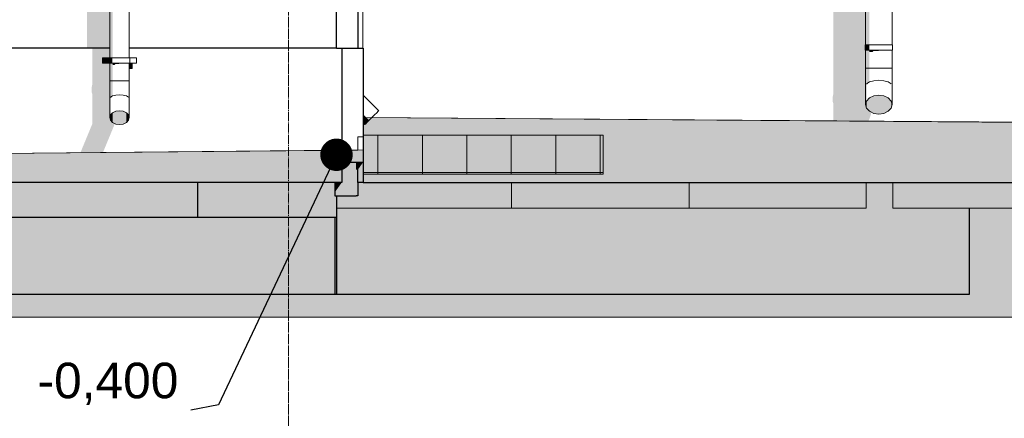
# Model space of a CAD drawing. Header units: millimetres. Extents: x -95523 to 190468, y -7401 to 17692.
# Tile 92 of 139: x 113417 to 118953, y -2079 to 162. Entities that reach past the tile are written whole.
import ezdxf
from ezdxf.enums import TextEntityAlignment as Align

# ---------------------------------------------------------------- set-up
doc = ezdxf.new("R2010")
doc.units = ezdxf.units.MM
doc.header["$MEASUREMENT"] = 0
doc.set_wipeout_variables(frame=1)
doc.linetypes.add('Wipeout_Contour', pattern=[1000, 0, -1000])
doc.linetypes.add('Штрих-Штриховая', pattern=[10.936111, 5.291667, -2.116667, 1.411111, -2.116667])
for name, color, linetype, lineweight in [('1 Молдинги_Ном._пера__120', 7, 'Continuous', 5), ('1_Утеплитель_Ном._пера__21', 7, 'Continuous', 30), ('1_Цоколь_Ном._пера__21', 7, 'Continuous', 30), ('2D - Общий_Ном._пера__120', 7, 'Continuous', 5), ('2D - Общий_Ном._пера__2', 8, 'Continuous', 15), ('Конструктив - Перекрытия.Крыльцо_Ном._пера__120', 7, 'Continuous', 5), ('Конструктив - Перекрытия_Ном._пера__120', 7, 'Continuous', 5), ('Конструктив - Стены Ненесущие_Ном._пера__21', 7, 'Continuous', 30), ('Конструктив - Стены Несущие_Ном._пера__21', 7, 'Continuous', 30), ('Новый_1 ВОДОСТОК_Ном._пера__120', 7, 'Continuous', 5), ('Размер - Отметка Уровня_Ном._пера__1', 7, 'Continuous', 15), ('Элемент Модели - Оси_Ном._пера__1', 7, 'Continuous', 15), ('Элемент Модели - Оси_Ном._пера__120', 7, 'Continuous', 5), ('Элемент Модели - Оси_Ном._пера__2', 8, 'Continuous', 15)]:
    doc.layers.add(name, color=color, linetype=linetype, lineweight=lineweight)
for name, color, linetype in [('1_Утеплитель', 7, 'Continuous'), ('1_Цоколь', 7, 'Continuous'), ('Конструктив - Перекрытия', 7, 'Continuous'), ('Конструктив - Перекрытия.Крыльцо', 7, 'Continuous'), ('Конструктив - Стены Внутренние несущие', 7, 'Continuous'), ('Конструктив - Стены Ненесущие', 7, 'Continuous'), ('Конструктив - Стены Несущие', 7, 'Continuous'), ('Новый_1 ВОДОСТОК', 7, 'Continuous'), ('Элемент Модели - Оси', 7, 'Continuous')]:
    doc.layers.add(name, color=color, linetype=linetype)
doc.layers.add('Конструктив - Перекрытия_Ном._пера__89', color=7, linetype='Continuous', lineweight=20, true_color=0x71cebe)
doc.styles.add('СГЕНЕРИР_СТИЛЬ_1', font='arial.ttf')
doc.dimstyles.new('СГЕНЕРИР_СТИЛЬ__4', dxfattribs={"dimtxt": 0.18, "dimasz": 364.8, "dimexe": 0.18, "dimexo": 0.0625, "dimgap": 0, "dimtad": 0, "dimtih": 1, "dimtoh": 1, "dimdec": 4, "dimzin": 0, "dimdsep": 46, "dimcen": 0.09, "dimadec": 0, "dimazin": 0, "dimtfac": 1, "dimtdec": 4, "dimtmove": 0, "dimatfit": 3, "dimldrblk": 'ARROWHEAD_11', "dimfxl": 1, "dimtolj": 1, "dimtzin": 0, "dimarcsym": 0})

# ---------------------------------------------------------------- blocks, each defined once
blk = doc.blocks.new('Элемент Разреза_4_1', base_point=(95180.8, -197.5))
at = {"layer": 'Конструктив - Стены Несущие', "linetype": 'Continuous', "lineweight": 0, "true_color": 0x000000}
blk.add_hatch(color=18, dxfattribs=at).paths.add_polyline_path([(113478.4, 3414.9), (113664.2, 3414.9), (113678.4, 3406.3), (113678.4, 3356.3), (113710.6, 3356.3), (113710.6, 2991.6), (113716.5, 2971.2), (113733.4, 2964), (113794.3, 2956.5), (113794.3, 1752.8), (113791.4, 1740.3), (113791.4, 1710.3), (113794.3, 1701.9), (113794.3, 2.5), (113923.1, 2.5), (113923.1, 1917.4), (113883.1, 1917.4), (113883.1, 1947.4), (113923.1, 1947.4), (113923.1, 3142.3), (113866.2, 3149.4), (113866.2, 3466.3), (113898.4, 3511.9), (113898.4, 3522.5), (113540.3, 3522.5), (113478.4, 3434.9)])
at = {"layer": 'Конструктив - Стены Несущие_Ном._пера__21', "color": 7, "linetype": 'Continuous', "lineweight": 30}
blk.add_line((115198, 2.5), (115198, 3522.5), dxfattribs=at)
blk = doc.blocks.new('Элемент Разреза_123_1', base_point=(95180.8, -197.5))
at = {"layer": 'Новый_1 ВОДОСТОК', "linetype": 'Continuous', "lineweight": 0, "true_color": 0x000000}
for points in [[(114090.3, 3902.4), (113866, 3902.4), (113916.1, 3771), (114040.2, 3771)], [(113923.1, 3702.4), (113923.1, 3326.4), (113927.3, 3320.2), (113927.3, 3702.4)], [(113927.3, 3702.4), (113927.3, 3320.2), (113939.2, 3314.9), (113939.2, 3702.4)], [(113939.2, 3679.7), (113957.1, 3696.5), (113957.1, 3702.4), (113939.2, 3702.4)], [(113957.1, 3702.4), (113957.1, 3696.5), (113978.1, 3702.4)], [(113978.1, 3702.4), (113999.2, 3696.5), (113999.2, 3702.4)], [(113999.2, 3702.4), (113999.2, 3696.5), (114017, 3679.7), (114017, 3702.4)], [(114017, 3702.4), (114017, 3679.7), (114029, 3696.5), (114029, 3702.4)], [(114029, 3702.4), (114029, 3696.5), (114033.1, 3702.4)], [(113923.1, 3326.4), (113923.1, 3197.7), (113927.3, 3191.5), (113927.3, 3320.2)], [(113927.3, 3320.2), (113927.3, 3191.5), (113939.2, 3186.2), (113939.2, 3314.9)], [(113939.2, 3314.9), (113939.2, 3186.2), (113957.1, 3182.6), (113957.1, 3311.4)], [(113957.1, 3311.4), (113957.1, 3182.6), (113978.1, 3181.4), (113978.1, 3310.1)], [(113923.1, 3197.7), (113923.1, 2787.6), (113927.3, 2787.6), (113927.3, 3191.5)], [(113927.3, 3191.5), (113927.3, 2787.6), (113939.2, 2787.6), (113939.2, 3186.2)], [(113939.2, 3186.2), (113939.2, 3161.4), (113957.1, 3177.6), (113957.1, 3182.6)], [(113957.1, 3182.6), (113957.1, 3177.6), (113978.1, 3181.4)], [(113923.1, 1947.4), (113927.3, 1947.4), (113927.3, 2787.6), (113923.1, 2787.6)], [(113927.3, 1947.4), (113939.2, 1947.4), (113939.2, 2787.6), (113927.3, 2787.6)], [(113921.1, 1917.4), (113921.1, 1947.4), (113883.1, 1947.4), (113883.1, 1917.4)], [(113925.5, 1917.4), (113925.5, 1947.4), (113921.1, 1947.4), (113921.1, 1917.4)], [(113937.8, 1917.4), (113937.8, 1947.4), (113925.5, 1947.4), (113925.5, 1917.4)], [(113927.3, 1917.4), (113923.1, 1917.4), (113923.1, -52.6), (113927.3, -52.6)], [(113939.2, 1917.4), (113927.3, 1917.4), (113927.3, -52.6), (113939.2, -52.6)], [(113957.1, 1917.4), (113939.2, 1917.4), (113939.2, 1906.9), (113948.9, 1906.9), (113957.1, 1913.7)], [(113957.1, 1917.4), (113957.1, 1913.7), (113975.5, 1913.7), (113978.1, 1914.9), (113978.1, 1917.4)], [(113999.2, 1917.4), (113978.1, 1917.4), (113978.1, 1914.9), (113998.2, 1914.9), (113999.2, 1915.3)], [(113999.2, 1915.3), (114017, 1915.3), (114017, 1915.4), (114017, 1917.4), (113999.2, 1917.4)], [(114017, 1917.4), (114017, 1915.4), (114029, 1915.4), (114029, 1917.4)], [(114029, 1917.4), (114029, 1915.4), (114029.1, 1915), (114033.1, 1915), (114033.1, 1917.4)], [(113921.1, -82.6), (113921.1, -52.6), (113883.1, -52.6), (113883.1, -82.6)], [(113925.5, -82.6), (113925.5, -52.6), (113921.1, -52.6), (113921.1, -82.6)], [(113937.8, -82.6), (113937.8, -52.6), (113925.5, -52.6), (113925.5, -82.6)], [(113927.3, -82.6), (113923.1, -82.6), (113923.1, -182.6), (113927.3, -182.6)], [(113927.3, -182.6), (113939.2, -182.6), (113939.2, -82.6), (113927.3, -82.6)], [(113957.1, -82.6), (113939.2, -82.6), (113939.2, -93.1), (113948.9, -93.1), (113957.1, -86.3)], [(113978.1, -82.6), (113957.1, -82.6), (113957.1, -86.3), (113975.5, -86.3), (113978.1, -85.1)], [(113999.2, -82.6), (113978.1, -82.6), (113978.1, -85.1), (113998.2, -85.1), (113999.2, -84.7)], [(113999.2, -82.6), (113999.2, -84.7), (114017, -84.7), (114017, -84.6), (114017, -82.6)], [(114017, -82.6), (114017, -84.6), (114029, -84.6), (114029, -82.6)], [(114033.1, -82.6), (114029, -82.6), (114029, -84.6), (114029.1, -85), (114033.1, -85)], [(113923.1, -182.6), (113923.1, -282.6), (113927.3, -273.9), (113927.3, -182.6)], [(113927.3, -182.6), (113927.3, -273.9), (113939.2, -266.5), (113939.2, -182.6)], [(113923.1, -282.6), (113923.1, -388.7), (113927.3, -373.8), (113927.3, -273.9)], [(113939.2, -266.5), (113927.3, -273.9), (113927.3, -279.8)], [(113923.1, -388.7), (113927.3, -403.5), (113927.3, -373.8)], [(113939.2, -361.2), (113927.3, -373.8), (113927.3, -403.5), (113939.2, -416.2)], [(113957.1, -352.7), (113939.2, -361.2), (113939.2, -416.2), (113957.1, -424.6)], [(113978.1, -349.8), (113957.1, -352.7), (113957.1, -424.6), (113978.1, -427.5)], [(113999.2, -352.7), (113978.1, -349.8), (113978.1, -427.5), (113999.2, -424.6)], [(114017, -361.2), (113999.2, -352.7), (113999.2, -424.6), (114017, -416.2)], [(114029, -373.8), (114017, -361.2), (114017, -416.2), (114029, -403.5)], [(114033.1, -388.7), (114029, -373.8), (114029, -403.5)]]:
    blk.add_hatch(color=18, dxfattribs=at).paths.add_polyline_path(points)
at = {"layer": 'Новый_1 ВОДОСТОК_Ном._пера__120', "color": 7, "linetype": 'Continuous', "lineweight": 5}
for p, q in [((114133.1, 3922.4), (113823.1, 3922.4)), ((113823.1, 3902.4), (113823.1, 3922.4)), ((114133.1, 3902.4), (113823.1, 3902.4)), ((113923.1, 3752.4), (113866, 3902.4)), ((114090.3, 3902.4), (114033.1, 3752.4)), ((114133.1, 3922.4), (114133.1, 3902.4)), ((114033.1, 3752.4), (113923.1, 3752.4)), ((113923.1, 3702.4), (113923.1, 3752.4)), ((114033.1, 3752.4), (114033.1, 3702.4)), ((113923.1, 3702.4), (113923.1, 3326.4)), ((114033.1, 3702.4), (113923.1, 3702.4)), ((114033.1, 3702.4), (114033.1, 3326.4)), ((113923.1, 3326.4), (113923.1, 3197.7)), ((114033.1, 3326.4), (114033.1, 3197.7)), ((113927.3, 3320.2), (113939.2, 3314.9)), ((113939.2, 3314.9), (113957.1, 3311.4)), ((113957.1, 3311.4), (113978.1, 3310.1)), ((113978.1, 3310.1), (113999.2, 3311.4)), ((113999.2, 3311.4), (114017, 3314.9)), ((114017, 3314.9), (114029, 3320.2)), ((113923.1, 3197.7), (113923.1, 2787.6)), ((113927.3, 3191.5), (113939.2, 3186.2)), ((113939.2, 3186.2), (113957.1, 3182.6)), ((113957.1, 3182.6), (113978.1, 3181.4)), ((113978.1, 3181.4), (113999.2, 3182.6)), ((113999.2, 3182.6), (114017, 3186.2)), ((114017, 3186.2), (114029, 3191.5)), ((114033.1, 3197.7), (114033.1, 2787.6)), ((113923.1, 2787.6), (113923.1, 1947.4)), ((113923.1, 2787.6), (113927.3, 2787.6)), ((113927.3, 2787.6), (113939.2, 2787.6)), ((113939.2, 2787.6), (113957.1, 2787.6)), ((113957.1, 2787.6), (113978.1, 2787.6)), ((113978.1, 2787.6), (113999.2, 2787.6)), ((113999.2, 2787.6), (114017, 2787.6)), ((114017, 2787.6), (114029, 2787.6)), ((114029, 2787.6), (114033.1, 2787.6)), ((114033.1, 2787.6), (114033.1, 1947.4)), ((113921.1, 1947.4), (113883.1, 1947.4)), ((113883.1, 1917.4), (113883.1, 1947.4)), ((113925.5, 1947.4), (113921.1, 1947.4)), ((113921.1, 1917.4), (113921.1, 1947.4)), ((113937.8, 1947.4), (113925.5, 1947.4)), ((113956.3, 1947.4), (113937.8, 1947.4)), ((113978.1, 1947.4), (113956.3, 1947.4)), ((114000, 1947.4), (113978.1, 1947.4)), ((114018.4, 1947.4), (114000, 1947.4)), ((114030.8, 1947.4), (114018.4, 1947.4)), ((114035.1, 1947.4), (114030.8, 1947.4)), ((114073.1, 1947.4), (114035.1, 1947.4)), ((114035.1, 1917.4), (114035.1, 1947.4)), ((114073.1, 1917.4), (114073.1, 1947.4)), ((113921.1, 1917.4), (113883.1, 1917.4)), ((113925.5, 1917.4), (113921.1, 1917.4)), ((113923.1, 1917.4), (113923.1, -52.6)), ((113937.8, 1917.4), (113925.5, 1917.4)), ((113956.3, 1917.4), (113937.8, 1917.4)), ((113978.1, 1917.4), (113956.3, 1917.4)), ((114000, 1917.4), (113978.1, 1917.4)), ((114018.4, 1917.4), (114000, 1917.4)), ((114030.8, 1917.4), (114018.4, 1917.4)), ((114035.1, 1917.4), (114030.8, 1917.4)), ((114033.1, 1917.4), (114033.1, -52.6)), ((114073.1, 1917.4), (114035.1, 1917.4)), ((113921.1, -52.6), (113883.1, -52.6)), ((113883.1, -82.6), (113883.1, -52.6)), ((113925.5, -52.6), (113921.1, -52.6)), ((113921.1, -82.6), (113921.1, -52.6)), ((113937.8, -52.6), (113925.5, -52.6)), ((113956.3, -52.6), (113937.8, -52.6)), ((113978.1, -52.6), (113956.3, -52.6)), ((114000, -52.6), (113978.1, -52.6)), ((114018.4, -52.6), (114000, -52.6)), ((114030.8, -52.6), (114018.4, -52.6)), ((114035.1, -52.6), (114030.8, -52.6)), ((114073.1, -52.6), (114035.1, -52.6)), ((114035.1, -82.6), (114035.1, -52.6)), ((114073.1, -82.6), (114073.1, -52.6)), ((113921.1, -82.6), (113883.1, -82.6)), ((113925.5, -82.6), (113921.1, -82.6)), ((113923.1, -82.6), (113923.1, -182.6)), ((113937.8, -82.6), (113925.5, -82.6)), ((113956.3, -82.6), (113937.8, -82.6)), ((113978.1, -82.6), (113956.3, -82.6)), ((114000, -82.6), (113978.1, -82.6)), ((114018.4, -82.6), (114000, -82.6)), ((114030.8, -82.6), (114018.4, -82.6)), ((114035.1, -82.6), (114030.8, -82.6)), ((114033.1, -82.6), (114033.1, -182.6)), ((114073.1, -82.6), (114035.1, -82.6)), ((113923.1, -182.6), (113927.3, -182.6)), ((113923.1, -182.6), (113923.1, -282.6)), ((113927.3, -182.6), (113939.2, -182.6)), ((113939.2, -182.6), (113957.1, -182.6)), ((113957.1, -182.6), (113978.1, -182.6)), ((113978.1, -182.6), (113999.2, -182.6)), ((113999.2, -182.6), (114017, -182.6)), ((114017, -182.6), (114029, -182.6)), ((114029, -182.6), (114033.1, -182.6)), ((114033.1, -182.6), (114033.1, -282.6)), ((113927.3, -273.9), (113939.2, -266.5)), ((113939.2, -266.5), (113957.1, -261.5)), ((113957.1, -261.5), (113978.1, -259.8)), ((113978.1, -259.8), (113999.2, -261.5)), ((113999.2, -261.5), (114017, -266.5)), ((114017, -266.5), (114029, -273.9)), ((113923.1, -282.6), (113923.1, -388.7)), ((114033.1, -282.6), (114033.1, -388.7)), ((113923.1, -388.7), (113927.3, -373.8)), ((113927.3, -373.8), (113939.2, -361.2)), ((113939.2, -361.2), (113957.1, -352.7)), ((113957.1, -352.7), (113978.1, -349.8)), ((113978.1, -349.8), (113999.2, -352.7)), ((113999.2, -352.7), (114017, -361.2)), ((114017, -361.2), (114029, -373.8)), ((114029, -373.8), (114033.1, -388.7)), ((113927.3, -403.5), (113923.1, -388.7)), ((113939.2, -416.2), (113927.3, -403.5)), ((113957.1, -424.6), (113939.2, -416.2)), ((113978.1, -427.5), (113957.1, -424.6)), ((113999.2, -424.6), (113978.1, -427.5)), ((114017, -416.2), (113999.2, -424.6)), ((114029, -403.5), (114017, -416.2)), ((114033.1, -388.7), (114029, -403.5))]:
    blk.add_line(p, q, dxfattribs=at)
blk = doc.blocks.new('Элемент Разреза_147_1', base_point=(95180.8, -197.5))
at = {"layer": 'Конструктив - Стены Несущие', "linetype": 'Continuous', "lineweight": 0, "true_color": 0x000000}
blk.add_hatch(color=18, dxfattribs=at).paths.add_polyline_path([(114418, -947.5), (115198, -947.5), (115198, -827.5), (115188, -827.5), (115188, -753.3), (114418, -753.3)])
at = {"layer": 'Конструктив - Стены Несущие_Ном._пера__21', "color": 7, "linetype": 'Continuous', "lineweight": 30}
for p, q in [((114418, -947.5), (114418, -753.3)), ((115198, -827.5), (115198, -947.5)), ((115188, -947.5), (115198, -947.5)), ((115198, -947.5), (115198, -1381.2)), ((115188, -1381.2), (115198, -1381.2))]:
    blk.add_line(p, q, dxfattribs=at)
blk = doc.blocks.new('Элемент Разреза_148_1', base_point=(95180.8, -197.5))
at = {"layer": 'Конструктив - Стены Несущие', "linetype": 'Continuous', "lineweight": 0, "true_color": 0x000000}
blk.add_hatch(color=18, dxfattribs=at).paths.add_polyline_path([(115198, -1381.2), (118758, -1381.2), (118758, -897.5), (118326, -897.5), (118326, -753.3), (118176, -753.3), (118176, -897.5), (115198, -897.5)])
at = {"layer": 'Конструктив - Стены Несущие_Ном._пера__21', "color": 7, "linetype": 'Continuous', "lineweight": 30}
for p, q in [((118758, -1381.2), (118758, -897.5)), ((115198, -1381.2), (118758, -1381.2))]:
    blk.add_line(p, q, dxfattribs=at)
blk = doc.blocks.new('Элемент Разреза_158_1', base_point=(95180.8, -197.5))
at = {"layer": 'Конструктив - Стены Внутренние несущие', "linetype": 'Continuous', "lineweight": 0, "true_color": 0x000000}
for points in [[(111318, -753.3), (111308, -753.3), (111308, -847.5), (111608, -847.5), (111608, -837.5), (111318, -837.5)], [(111333, -822.5), (111638, -822.5), (111638, -847.5), (111691.6, -847.5), (111691.6, -804.2), (111613.1, -753.3), (111333, -753.3)], [(111649.9, -753.3), (111691.6, -780.4), (111691.6, -753.3)], [(112200.3, -753.3), (111731.6, -753.3), (111731.6, -806.3), (111795.3, -847.5), (112200.3, -847.5)], [(112240.3, -753.3), (112240.3, -847.5), (112428.3, -847.5), (112282.8, -753.3)], [(112708.9, -753.3), (112319.6, -753.3), (112465.1, -847.5), (112708.9, -847.5)], [(112960.7, -753.3), (112748.9, -753.3), (112748.9, -847.5), (113106.1, -847.5)], [(113052.7, -753.3), (113198.1, -847.5), (113255.9, -847.5), (113353.6, -767.5), (113385.3, -806.2), (113334.8, -847.5), (113363, -847.5), (113363, -947.5), (114418, -947.5), (114418, -753.3)], [(111731.6, -830.1), (111731.6, -847.5), (111758.5, -847.5)], [(109878, -897.5), (109878, -947.5), (111058, -947.5), (111058, -897.5)]]:
    blk.add_hatch(color=18, dxfattribs=at).paths.add_polyline_path(points)
blk = doc.blocks.new('Элемент Разреза_180_1', base_point=(95180.8, -197.5))
at = {"layer": 'Конструктив - Перекрытия.Крыльцо', "linetype": 'Continuous', "lineweight": 0, "true_color": 0xffffff}
h = blk.add_hatch(dxfattribs=at)
h.set_pattern_fill('СЕТКА_250X250_0001', style=0, pattern_type=2)
h.set_pattern_definition([(180, (95180.82, -197.54), (0, 250), []), (90, (95180.82, -197.54), (250, 0), [])])
h.paths.add_polyline_path([(115348, -639.3), (115348, -707.5), (116698.3, -707.5), (116698.3, -487.5), (115348, -487.5)])
at = {"layer": 'Конструктив - Перекрытия.Крыльцо_Ном._пера__120', "color": 7, "linetype": 'Continuous', "lineweight": 5}
for p, q in [((115348, -487.5), (116698.3, -487.5)), ((116698.3, -707.5), (116698.3, -487.5)), ((115348, -707.5), (116698.3, -707.5))]:
    blk.add_line(p, q, dxfattribs=at)
blk = doc.blocks.new('Элемент Разреза_199_1', base_point=(95180.8, -197.5))
at = {"layer": '1_Цоколь', "linetype": 'Continuous', "lineweight": 0, "true_color": 0x000000}
blk.add_hatch(color=18, dxfattribs=at).paths.add_polyline_path([(115318, -639.3), (115318, -681.7), (115348, -639.3)])
at = {"layer": '1_Цоколь_Ном._пера__21', "color": 7, "linetype": 'Continuous', "lineweight": 30}
for p, q in [((115318, -753.3), (115318, -639.3)), ((115348, -639.3), (115348, -753.3)), ((115348, -753.3), (115318, -753.3))]:
    blk.add_line(p, q, dxfattribs=at)
blk = doc.blocks.new('Элемент Разреза_200_1', base_point=(95180.8, -197.5))
at = {"layer": '1_Цоколь_Ном._пера__21', "color": 7, "linetype": 'Continuous', "lineweight": 30}
for p, q in [((115227.9, 2.5), (115348, 2.5)), ((115348, 2.5), (115348, -639.3)), ((115227.9, -639.3), (115348, -639.3))]:
    blk.add_line(p, q, dxfattribs=at)
blk = doc.blocks.new('Элемент Разреза_201_1', base_point=(95180.8, -197.5))
at = {"layer": '1_Цоколь_Ном._пера__21', "color": 7, "linetype": 'Continuous', "lineweight": 30}
for p, q in [((115197.9, 2.5), (115227.9, 2.5)), ((115227.9, 2.5), (115227.9, -753.3)), ((115227.9, -753.3), (115197.9, -753.3))]:
    blk.add_line(p, q, dxfattribs=at)
blk = doc.blocks.new('Элемент Разреза_218_1', base_point=(95180.8, -197.5))
at = {"layer": 'Новый_1 ВОДОСТОК', "linetype": 'Continuous', "lineweight": 0, "true_color": 0x000000}
for points in [[(115486.3, 3902.4), (115319.2, 3902.4), (115319.2, 3771), (115436.3, 3771)], [(115319.2, 3702.4), (115319.2, 3342.7), (115323.4, 3341.5), (115323.4, 3702.4)], [(115323.4, 3702.4), (115323.4, 3341.5), (115335.3, 3338), (115335.3, 3702.4)], [(115353.1, 3702.4), (115335.3, 3702.4), (115335.3, 3679.7), (115353.1, 3696.5)], [(115353.1, 3702.4), (115353.1, 3696.5), (115374.2, 3702.4)], [(115374.2, 3702.4), (115395.2, 3696.5), (115395.2, 3702.4)], [(115395.2, 3702.4), (115395.2, 3696.5), (115413.1, 3679.7), (115413.1, 3702.4)], [(115413.1, 3702.4), (115413.1, 3679.7), (115425, 3696.5), (115425, 3702.4)], [(115429.2, 3702.4), (115425, 3702.4), (115425, 3696.5)], [(115296.4, 3307.7), (115317.4, 3332.4), (115323.4, 3341.5), (115319.2, 3342.7)], [(115323.4, 3341.5), (115317.4, 3332.4), (115335.3, 3338)], [(115235.5, 3214), (115235.5, 2787.6), (115239.7, 2787.6), (115239.7, 3212.8)], [(115239.7, 3212.8), (115239.7, 2787.6), (115251.6, 2787.6), (115251.6, 3209.2)], [(115235.5, 2603.1), (115239.7, 2603.1), (115239.7, 2787.6), (115235.5, 2787.6)], [(115239.7, 2603.1), (115251.6, 2603.1), (115251.6, 2787.6), (115239.7, 2787.6)], [(115329.4, 1917.4), (115318, 1917.4), (115318, 1915.4), (115329.4, 1915.4)], [(115329.4, 1917.4), (115329.4, 1915.4), (115329.4, 1915.3), (115341.3, 1915.3), (115341.3, 1917.4)], [(115341.3, 1915.3), (115341.5, 1914.9), (115345.5, 1914.9), (115345.5, 1917.4), (115341.3, 1917.4)], [(115381.7, -403.5), (115348, -369.9), (115348, -395.1), (115369.1, -416.2)], [(115369.1, -416.2), (115348, -395.1), (115348, -412), (115360.6, -424.6)], [(115360.6, -424.6), (115348, -412), (115348, -417.9), (115357.7, -427.5)]]:
    blk.add_hatch(color=18, dxfattribs=at).paths.add_polyline_path(points)
at = {"layer": 'Новый_1 ВОДОСТОК_Ном._пера__120', "color": 7, "linetype": 'Continuous', "lineweight": 5}
for p, q in [((115319.2, 3922.4), (115319.2, 3902.4)), ((115319.2, 3922.4), (115529.2, 3922.4)), ((115319.2, 3902.4), (115319.2, 3752.4)), ((115319.2, 3902.4), (115529.2, 3902.4)), ((115486.3, 3902.4), (115429.2, 3752.4)), ((115529.2, 3922.4), (115529.2, 3902.4)), ((115319.2, 3752.4), (115319.2, 3702.4)), ((115319.2, 3752.4), (115429.2, 3752.4)), ((115429.2, 3752.4), (115429.2, 3702.4)), ((115319.2, 3702.4), (115319.2, 3342.7)), ((115319.2, 3702.4), (115429.2, 3702.4)), ((115429.2, 3702.4), (115429.2, 3310.1)), ((115319.2, 3342.7), (115235.5, 3214)), ((115319.2, 3342.7), (115323.4, 3341.5)), ((115323.4, 3341.5), (115335.3, 3338)), ((115335.3, 3338), (115353.1, 3332.7)), ((115429.2, 3310.1), (115345.5, 3181.4)), ((115395.2, 3320.2), (115413.1, 3314.9)), ((115413.1, 3314.9), (115425, 3311.4)), ((115425, 3311.4), (115429.2, 3310.1)), ((115235.5, 3214), (115239.7, 3212.8)), ((115235.5, 3214), (115235.5, 2787.6)), ((115239.7, 3212.8), (115251.6, 3209.2)), ((115251.6, 3209.2), (115269.4, 3204)), ((115311.5, 3191.5), (115329.4, 3186.2)), ((115329.4, 3186.2), (115341.3, 3182.6)), ((115341.3, 3182.6), (115345.5, 3181.4)), ((115345.5, 3181.4), (115345.5, 2787.6)), ((115235.5, 2787.6), (115235.5, 2603.1)), ((115235.5, 2787.6), (115239.7, 2787.6)), ((115239.7, 2787.6), (115251.6, 2787.6)), ((115251.6, 2787.6), (115269.4, 2787.6)), ((115269.4, 2787.6), (115290.5, 2787.6)), ((115290.5, 2787.6), (115311.5, 2787.6)), ((115311.5, 2787.6), (115329.4, 2787.6)), ((115329.4, 2787.6), (115341.3, 2787.6)), ((115341.3, 2787.6), (115345.5, 2787.6)), ((115345.5, 2787.6), (115345.5, 2603.1)), ((115345.5, 2303.1), (115345.5, 1947.4)), ((115330.9, 1947.4), (115318, 1947.4)), ((115343.3, 1947.4), (115330.9, 1947.4)), ((115347.6, 1947.4), (115343.3, 1947.4)), ((115347.6, 1917.4), (115347.6, 1947.4)), ((115330.9, 1917.4), (115318, 1917.4)), ((115343.3, 1917.4), (115330.9, 1917.4)), ((115347.6, 1917.4), (115343.3, 1917.4)), ((115345.5, 1917.4), (115345.5, 2.5)), ((115348, -262.3), (115435.5, -349.8)), ((115396.6, -388.7), (115411.4, -373.8)), ((115411.4, -373.8), (115424.1, -361.2)), ((115424.1, -361.2), (115432.5, -352.7)), ((115432.5, -352.7), (115435.5, -349.8)), ((115348, -417.9), (115357.7, -427.5)), ((115357.7, -427.5), (115360.6, -424.6)), ((115360.6, -424.6), (115369.1, -416.2)), ((115369.1, -416.2), (115381.7, -403.5)), ((115381.7, -403.5), (115396.6, -388.7))]:
    blk.add_line(p, q, dxfattribs=at)
blk = doc.blocks.new('Элемент Разреза_507_1', base_point=(95180.8, -197.5))
at = {"layer": '1_Утеплитель', "linetype": 'Continuous', "lineweight": 0, "true_color": 0x000000}
for points in [[(115318, 2303.1), (115308, 2303.1), (115308, 2232.4), (115318, 2232.4)], [(115308, -639.3), (115308, -681.7), (115318, -681.7), (115318, -639.3)]]:
    blk.add_hatch(color=18, dxfattribs=at).paths.add_polyline_path(points)
at = {"layer": '1_Утеплитель_Ном._пера__21', "color": 7, "linetype": 'Continuous', "lineweight": 30}
for p, q in [((115318, 2303.1), (115318, 2.5)), ((115318, -753.3), (115318, -827.5)), ((115318, -827.5), (115308, -827.5))]:
    blk.add_line(p, q, dxfattribs=at)
blk = doc.blocks.new('Элемент Разреза_508_1', base_point=(95180.8, -197.5))
at = {"layer": '1_Утеплитель', "linetype": 'Continuous', "lineweight": 0, "true_color": 0x000000}
for points in [[(115308, 2303.1), (115198, 2303.1), (115198, 2232.4), (115308, 2232.4)], [(115308, -639.3), (115227.9, -639.3), (115227.9, -681.7), (115308, -681.7)], [(115188, -753.3), (115188, -809.7), (115227.9, -753.3)]]:
    blk.add_hatch(color=18, dxfattribs=at).paths.add_polyline_path(points)
at = {"layer": '1_Утеплитель_Ном._пера__21', "color": 7, "linetype": 'Continuous', "lineweight": 30}
for p, q in [((115188, -753.3), (115188, -827.5)), ((115188, -827.5), (115308, -827.5))]:
    blk.add_line(p, q, dxfattribs=at)
blk = doc.blocks.new('Элемент Разреза_521_1', base_point=(95180.8, -197.5))
at = {"layer": 'Конструктив - Стены Ненесущие_Ном._пера__21', "color": 7, "linetype": 'Continuous', "lineweight": 30}
for p, q in [((107918, -947.5), (115188, -947.5)), ((115188, -947.5), (115188, -1381.2)), ((107918, -1381.2), (115188, -1381.2))]:
    blk.add_line(p, q, dxfattribs=at)
blk = doc.blocks.new('Элемент Разреза_526_1', base_point=(95180.8, -197.5))
at = {"layer": 'Новый_1 ВОДОСТОК', "linetype": 'Continuous', "lineweight": 0, "true_color": 0x000000}
for points in [[(118173.1, 20.3), (118178.8, 20.3), (118178.8, 1990.3), (118173.1, 1990.3)], [(118178.8, 1990.3), (118178.8, 20.3), (118195.1, 20.3), (118195.1, 1990.3)], [(118177, -9.7), (118177, 20.3), (118171.1, 20.3), (118171.1, -9.7)], [(118177, 20.3), (118177, -9.7), (118193.7, -9.7), (118193.7, 20.3)], [(118178.8, -9.7), (118173.1, -9.7), (118173.1, -109.7), (118178.8, -109.7)], [(118178.8, -109.7), (118195.1, -109.7), (118195.1, -9.7), (118178.8, -9.7)], [(118219.4, -9.7), (118195.1, -9.7), (118195.1, -20.1), (118211.3, -20.1), (118219.4, -13.4)], [(118248.1, -9.7), (118219.4, -9.7), (118219.4, -13.4), (118245.5, -13.4), (118248.1, -12.1)], [(118276.8, -9.7), (118248.1, -9.7), (118248.1, -12.1), (118275.9, -12.1), (118276.8, -11.7)], [(118276.8, -9.7), (118276.8, -11.7), (118301.1, -11.7), (118301.2, -11.7), (118301.2, -9.7)], [(118301.2, -9.7), (118301.2, -11.7), (118317.4, -11.7), (118317.4, -9.7)], [(118317.4, -9.7), (118317.4, -11.7), (118317.6, -12), (118323.1, -12), (118323.1, -9.7)], [(118173.1, -109.7), (118173.1, -209.7), (118178.8, -197.8), (118178.8, -109.7)], [(118178.8, -109.7), (118178.8, -197.8), (118195.1, -187.7), (118195.1, -109.7)], [(118178.8, -197.8), (118173.1, -209.7), (118173.1, -315.7), (118178.8, -295.4)], [(118178.8, -205.8), (118195.1, -187.7), (118178.8, -197.8)], [(118219.4, -266.7), (118195.1, -278.2), (118195.1, -353.2), (118219.4, -364.7)], [(118219.4, -364.7), (118248.1, -368.8), (118248.1, -262.7), (118219.4, -266.7)], [(118276.8, -266.7), (118248.1, -262.7), (118248.1, -368.8), (118276.8, -364.7)], [(118301.2, -278.2), (118276.8, -266.7), (118276.8, -364.7), (118301.2, -353.2)], [(118178.8, -295.4), (118173.1, -315.7), (118178.8, -336)], [(118178.8, -295.4), (118178.8, -336), (118195.1, -353.2), (118195.1, -278.2)], [(118301.2, -278.2), (118301.2, -353.2), (118317.4, -336), (118317.4, -295.4)], [(118323.1, -315.7), (118317.4, -295.4), (118317.4, -336)]]:
    blk.add_hatch(color=18, dxfattribs=at).paths.add_polyline_path(points)
at = {"layer": 'Новый_1 ВОДОСТОК_Ном._пера__120', "color": 7, "linetype": 'Continuous', "lineweight": 5}
for p, q in [((118173.1, 1990.3), (118173.1, 20.3)), ((118323.1, 1990.3), (118323.1, 20.3)), ((118177, 20.3), (118171.1, 20.3)), ((118171.1, -9.7), (118171.1, 20.3)), ((118193.7, 20.3), (118177, 20.3)), ((118218.7, 20.3), (118193.7, 20.3)), ((118248.1, 20.3), (118218.7, 20.3)), ((118277.6, 20.3), (118248.1, 20.3)), ((118302.6, 20.3), (118277.6, 20.3)), ((118319.3, 20.3), (118302.6, 20.3)), ((118325.1, 20.3), (118319.3, 20.3)), ((118325.1, -9.7), (118325.1, 20.3)), ((118177, -9.7), (118171.1, -9.7)), ((118173.1, -9.7), (118173.1, -109.7)), ((118193.7, -9.7), (118177, -9.7)), ((118218.7, -9.7), (118193.7, -9.7)), ((118248.1, -9.7), (118218.7, -9.7)), ((118277.6, -9.7), (118248.1, -9.7)), ((118302.6, -9.7), (118277.6, -9.7)), ((118319.3, -9.7), (118302.6, -9.7)), ((118325.1, -9.7), (118319.3, -9.7)), ((118323.1, -9.7), (118323.1, -109.7)), ((118173.1, -109.7), (118178.8, -109.7)), ((118173.1, -109.7), (118173.1, -209.7)), ((118178.8, -109.7), (118195.1, -109.7)), ((118195.1, -109.7), (118219.4, -109.7)), ((118219.4, -109.7), (118248.1, -109.7)), ((118248.1, -109.7), (118276.8, -109.7)), ((118276.8, -109.7), (118301.2, -109.7)), ((118301.2, -109.7), (118317.4, -109.7)), ((118317.4, -109.7), (118323.1, -109.7)), ((118323.1, -109.7), (118323.1, -209.7)), ((118173.1, -209.7), (118173.1, -315.7)), ((118178.8, -197.8), (118195.1, -187.7)), ((118195.1, -187.7), (118219.4, -181)), ((118219.4, -181), (118248.1, -178.6)), ((118248.1, -178.6), (118276.8, -181)), ((118276.8, -181), (118301.2, -187.7)), ((118301.2, -187.7), (118317.4, -197.8)), ((118323.1, -209.7), (118323.1, -315.7)), ((118195.1, -278.2), (118219.4, -266.7)), ((118219.4, -266.7), (118248.1, -262.7)), ((118248.1, -262.7), (118276.8, -266.7)), ((118276.8, -266.7), (118301.2, -278.2)), ((118173.1, -315.7), (118178.8, -295.4)), ((118178.8, -336), (118173.1, -315.7)), ((118178.8, -295.4), (118195.1, -278.2)), ((118301.2, -278.2), (118317.4, -295.4)), ((118317.4, -295.4), (118323.1, -315.7)), ((118323.1, -315.7), (118317.4, -336)), ((118195.1, -353.2), (118178.8, -336)), ((118219.4, -364.7), (118195.1, -353.2)), ((118248.1, -368.8), (118219.4, -364.7)), ((118276.8, -364.7), (118248.1, -368.8)), ((118301.2, -353.2), (118276.8, -364.7)), ((118317.4, -336), (118301.2, -353.2))]:
    blk.add_line(p, q, dxfattribs=at)
blk = doc.blocks.new('Элемент Разреза_539_1', base_point=(95180.8, -197.5))
at = {"layer": 'Конструктив - Перекрытия', "linetype": 'Continuous', "lineweight": 0, "true_color": 0x000000}
blk.add_hatch(color=18, dxfattribs=at).paths.add_polyline_path([(118326, -897.5), (121776, -897.5), (121776, -753.3), (118326, -753.3)])
at = {"layer": 'Конструктив - Перекрытия_Ном._пера__89', "linetype": 'Continuous', "lineweight": 20, "true_color": 0x71cebe}
h = blk.add_hatch(dxfattribs=at)
h.set_pattern_fill('СЕТКА_100X100_0001', color=123, style=0, pattern_type=2)
h.set_pattern_definition([(0, (95180.8, -197.5), (0, 1000), []), (90, (95180.8, -197.5), (-1000, 0), [])])
h.paths.add_polyline_path([(118326, -897.5), (121776, -897.5), (121776, -753.3), (118326, -753.3)])
at = {"layer": 'Конструктив - Перекрытия_Ном._пера__120', "color": 7, "linetype": 'Continuous', "lineweight": 5}
for p, q in [((118326, -897.5), (118326, -753.3)), ((121776, -897.5), (121776, -753.3)), ((118326, -897.5), (121776, -897.5))]:
    blk.add_line(p, q, dxfattribs=at)
blk = doc.blocks.new('Элемент Разреза_540_1', base_point=(95180.8, -197.5))
at = {"layer": 'Конструктив - Перекрытия', "linetype": 'Continuous', "lineweight": 0, "true_color": 0x000000}
blk.add_hatch(color=18, dxfattribs=at).paths.add_polyline_path([(115198, -897.5), (118176, -897.5), (118176, -753.3), (115318, -753.3), (115318, -827.5), (115198, -827.5)])
at = {"layer": 'Конструктив - Перекрытия_Ном._пера__89', "linetype": 'Continuous', "lineweight": 20, "true_color": 0x71cebe}
h = blk.add_hatch(dxfattribs=at)
h.set_pattern_fill('СЕТКА_100X100_0001', color=123, style=0, pattern_type=2)
h.set_pattern_definition([(0, (95180.8, -197.5), (0, 1000), []), (90, (95180.8, -197.5), (-1000, 0), [])])
h.paths.add_polyline_path([(115198, -897.5), (118176, -897.5), (118176, -753.3), (115318, -753.3), (115318, -827.5), (115198, -827.5)])
at = {"layer": 'Конструктив - Перекрытия_Ном._пера__120', "color": 7, "linetype": 'Continuous', "lineweight": 5}
for p, q in [((118176, -897.5), (118176, -753.3)), ((115198, -897.5), (118176, -897.5))]:
    blk.add_line(p, q, dxfattribs=at)
blk = doc.blocks.new('Элемент Разреза_569_1', base_point=(95180.8, -197.5))
at = {"layer": '1_Цоколь', "linetype": 'Continuous', "lineweight": 0, "true_color": 0x000000}
for points in [[(113730.6, -652), (113729.9, -657.3), (113739.3, -660.7), (113757.4, -662), (113781.4, -660.7), (113807.7, -657.3), (113832.2, -652), (113851.3, -645.9), (113862, -639.7), (113952, -422.2), (113939.2, -416.2), (113927.3, -403.5), (113923.1, -388.7), (113923.1, -82.6), (113883.1, -82.6), (113883.1, -52.6), (113923.1, -52.6), (113923.1, 2.5), (113824.5, 2.5), (113824.5, -204.5), (113821.6, -216.9), (113821.6, -246.9), (113824.5, -255.3), (113824.5, -425.1)], [(114052.2, -82.6), (114033.1, -82.6), (114033.1, -115), (114050.2, -115), (114052.2, -112.2)]]:
    blk.add_hatch(color=18, dxfattribs=at).paths.add_polyline_path(points)
at = {"layer": '1_Цоколь_Ном._пера__21', "color": 7, "linetype": 'Continuous', "lineweight": 30}
for p, q in [((113923.1, 2.5), (109363, 2.5)), ((115197.9, 2.5), (114033.1, 2.5)), ((115197.9, -753.3), (109363, -753.3))]:
    blk.add_line(p, q, dxfattribs=at)
blk = doc.blocks.new('Элемент Разреза_570_1', base_point=(95180.8, -197.5))
at = {"layer": '1_Цоколь', "linetype": 'Continuous', "lineweight": 0, "true_color": 0x000000}
for points in [[(117902.2, -686.7), (117901.3, -693.8), (117914.1, -698.5), (117938.8, -700.2), (117971.5, -698.5), (118007.3, -693.8), (118040.8, -686.7), (118066.8, -678.2), (118081.4, -669.8), (118195.8, -393.5), (118203.9, -369.1), (118203.9, -357.4), (118195.1, -353.2), (118178.8, -336), (118173.1, -315.7), (118173.1, -9.7), (118171.1, -9.7), (118171.1, 20.3), (118173.1, 20.3), (118173.1, 222.5), (117991.8, 222.5), (117991.8, -256.8), (117988.9, -269.3), (117988.9, -299.3), (117991.8, -307.7), (117991.8, -470.4)], [(118323.1, -9.7), (118323.1, -12.5), (118325.1, -9.7)]]:
    blk.add_hatch(color=18, dxfattribs=at).paths.add_polyline_path(points)
at = {"layer": '1_Цоколь_Ном._пера__21', "color": 7, "linetype": 'Continuous', "lineweight": 30}
blk.add_line((115348, -753.3), (129974.9, -753.3), dxfattribs=at)
blk = doc.blocks.new('Стандартный Маркер Сетки[4]_1', base_point=(114928, 12802.5))
at = {"layer": 'Элемент Модели - Оси_Ном._пера__120', "color": 7, "linetype": 'Штрих-Штриховая', "lineweight": 5}
blk.add_line((114928, 12602.5), (114928, -5997.5), dxfattribs=at)
at = {"layer": 'Элемент Модели - Оси_Ном._пера__1', "color": 7, "lineweight": 15, "style": 'СГЕНЕРИР_СТИЛЬ_1'}
blk.add_attdef('AC_MarkerText_1', text='', height=350, rotation=360, dxfattribs=at).set_placement((114928, -6497.5), align=Align.TOP_CENTER)
blk = doc.blocks.new('Стандартный Маркер Сетки[5]_1', base_point=(114928, 12802.5))
at = {"layer": 'Элемент Модели - Оси_Ном._пера__120', "color": 7, "linetype": 'Штрих-Штриховая', "lineweight": 5}
blk.add_line((114928, 12602.5), (114928, -5997.5), dxfattribs=at)
at = {"layer": 'Элемент Модели - Оси_Ном._пера__2', "color": 8, "lineweight": 15, "style": 'СГЕНЕРИР_СТИЛЬ_1'}
blk.add_attdef('AC_MarkerText_1', text='', height=350, rotation=360, dxfattribs=at).set_placement((114928, -6497.5), align=Align.TOP_CENTER)
blk = doc.blocks.new('Стандартный Маркер Сетки[6]_1', base_point=(114928, 12802.5))
at = {"layer": 'Элемент Модели - Оси_Ном._пера__120', "color": 7, "linetype": 'Штрих-Штриховая', "lineweight": 5}
blk.add_line((114928, 12602.5), (114928, -5997.5), dxfattribs=at)
at = {"layer": 'Элемент Модели - Оси_Ном._пера__1', "color": 7, "lineweight": 15, "style": 'СГЕНЕРИР_СТИЛЬ_1'}
blk.add_attdef('AC_MarkerText_1', text='', height=350, rotation=360, dxfattribs=at).set_placement((114928, -6497.5), align=Align.TOP_CENTER)
blk = doc.blocks.new('ARROWHEAD_11')
at = {"color": 0, "linetype": 'Continuous', "lineweight": 0}
blk.add_line((0, 0), (-1, 0), dxfattribs=at)
at = {"color": 0, "linetype": 'Continuous', "lineweight": 0, "const_width": 0.25, "flags": 128}
blk.add_lwpolyline([(-0.125, 0, 1), (0.125, 0, 1)], format="xyb", close=True, dxfattribs=at)

msp = doc.modelspace()

# ---------------------------------------------------------------- hatches: boundary and pattern name
at = {"layer": '2D - Общий_Ном._пера__2', "linetype": 'Continuous', "lineweight": 15}
h = msp.add_hatch(dxfattribs=at)
h.set_pattern_fill('ГРУНТ_02_0001', color=8, style=0, pattern_type=2)
h.set_pattern_definition([(45, (95180.82, -197.54), (-275.7716, 275.7716), []), (45, (95088.9, -105.6), (-551.543, 551.543), []), (45, (94997, -13.7), (-551.543, 551.543), []), (135, (94905.05, 78.23), (91.92388, 91.92388), [390, -390])])
h.paths.add_polyline_path([(63972.3, -587.5), (63972.3, -1510.1), (190421.3, -1510.1), (190421.7, -710.6), (187378, -707.5), (151894.2, -287.5), (151894.2, -798.5), (139152.1, -798.5), (139148.4, -347.5), (131727.6, -497.5), (129963.6, -497.5), (115348, -387.5), (115348.4, -570.6), (115208, -572), (102648, -697.5), (102648, -617.5), (96464.7, -617.5), (67116, -617.5), (67116, -587.5)])

# ---------------------------------------------------------------- linework, layer by layer
at = {"layer": '1 Молдинги_Ном._пера__120', "color": 7, "linetype": 'Continuous', "lineweight": 5}
msp.add_lwpolyline([(63859.8, -587.5), (67116, -587.5), (67116, -617.5), (96464.7, -617.5), (102618, -617.5), (102618, -697.5), (107898, -645), (115318, -570.9), (115318, -497.5), (115348, -497.5), (115348, -387.5), (129662.6, -487.5), (131727.6, -497.5), (139148.4, -347.5), (139152.1, -798.5), (151894.2, -798.5), (151894.2, -287.5), (187378, -707.5), (190421.7, -708)], dxfattribs=at)
at = {"layer": '2D - Общий_Ном._пера__120', "color": 7, "linetype": 'Continuous', "lineweight": 5, "flags": 128}
msp.add_lwpolyline([(63972.3, -587.5), (63972.3, -1510.1), (190421.3, -1510.1), (190421.7, -710.6), (187378, -707.5), (151894.2, -287.5), (151894.2, -798.5), (139152.1, -798.5), (139148.4, -347.5), (131727.6, -497.5), (129963.6, -497.5), (115348, -387.5), (115348.4, -570.6), (115208, -572), (102648, -697.5), (102648, -617.5), (96464.7, -617.5), (67116, -617.5), (67116, -587.5)], close=True, dxfattribs=at)

# ---------------------------------------------------------------- block references
at = {"layer": '1_Утеплитель', "lineweight": 0}
for name in ['Элемент Разреза_508_1', 'Элемент Разреза_507_1']:
    msp.add_blockref(name, (95180.8, -197.5), dxfattribs=at)
at = {"layer": '1_Цоколь', "lineweight": 0}
for name in ['Элемент Разреза_570_1', 'Элемент Разреза_569_1', 'Элемент Разреза_201_1', 'Элемент Разреза_200_1', 'Элемент Разреза_199_1']:
    msp.add_blockref(name, (95180.8, -197.5), dxfattribs=at)
at = {"layer": 'Конструктив - Перекрытия', "lineweight": 0}
for name in ['Элемент Разреза_540_1', 'Элемент Разреза_539_1']:
    msp.add_blockref(name, (95180.8, -197.5), dxfattribs=at)
at = {"layer": 'Конструктив - Перекрытия.Крыльцо', "lineweight": 0}
msp.add_blockref('Элемент Разреза_180_1', (95180.8, -197.5), dxfattribs=at)
at = {"layer": 'Конструктив - Стены Внутренние несущие', "lineweight": 0}
msp.add_blockref('Элемент Разреза_158_1', (95180.8, -197.5), dxfattribs=at)
at = {"layer": 'Конструктив - Стены Ненесущие', "lineweight": 0}
msp.add_blockref('Элемент Разреза_521_1', (95180.8, -197.5), dxfattribs=at)
at = {"layer": 'Конструктив - Стены Несущие', "lineweight": 0}
for name in ['Элемент Разреза_4_1', 'Элемент Разреза_147_1', 'Элемент Разреза_148_1']:
    msp.add_blockref(name, (95180.8, -197.5), dxfattribs=at)
at = {"layer": 'Новый_1 ВОДОСТОК', "lineweight": 0}
for name in ['Элемент Разреза_526_1', 'Элемент Разреза_123_1', 'Элемент Разреза_218_1']:
    msp.add_blockref(name, (95180.8, -197.5), dxfattribs=at)
at = {"layer": 'Элемент Модели - Оси', "color": 7, "linetype": 'Continuous', "lineweight": 5}
for name in ['Стандартный Маркер Сетки[4]_1', 'Стандартный Маркер Сетки[5]_1', 'Стандартный Маркер Сетки[6]_1']:
    msp.add_blockref(name, (114928, 12802.5), dxfattribs=at)

# ---------------------------------------------------------------- wipeouts: each hides what was drawn before it
at = {"color": 7, "linetype": 'Wipeout_Contour', "lineweight": 15, "ltscale": 455714.236573}
msp.add_wipeout([(113447.9, -1719.5), (114378.1, -1719.5), (114378.1, -2033.8), (113447.9, -2033.8)], dxfattribs=at).dxf.layer = 'Размер - Отметка Уровня_Ном._пера__1'

# ---------------------------------------------------------------- next in the draw order: texts
at = {"layer": 'Размер - Отметка Уровня_Ном._пера__1', "color": 7, "linetype": 'Continuous', "lineweight": 15, "insert": (113913, -2004), "char_height": 200, "attachment_point": 8, "style": 'СГЕНЕРИР_СТИЛЬ_1'}
msp.add_mtext('\\A1;-0,400', dxfattribs=at)

# ---------------------------------------------------------------- next in the draw order: leaders
at = {"layer": 'Размер - Отметка Уровня_Ном._пера__1', "color": 7, "linetype": 'Continuous', "lineweight": 15, "annotation_type": 0, "has_hookline": 1, "hookline_direction": 1, "text_width": 770}
msp.add_leader([(115198, -597.5), (114533.8, -2004), (114378.1, -2033.8)], dimstyle='СГЕНЕРИР_СТИЛЬ__4', dxfattribs=at)

doc.saveas('drawing.dxf')
